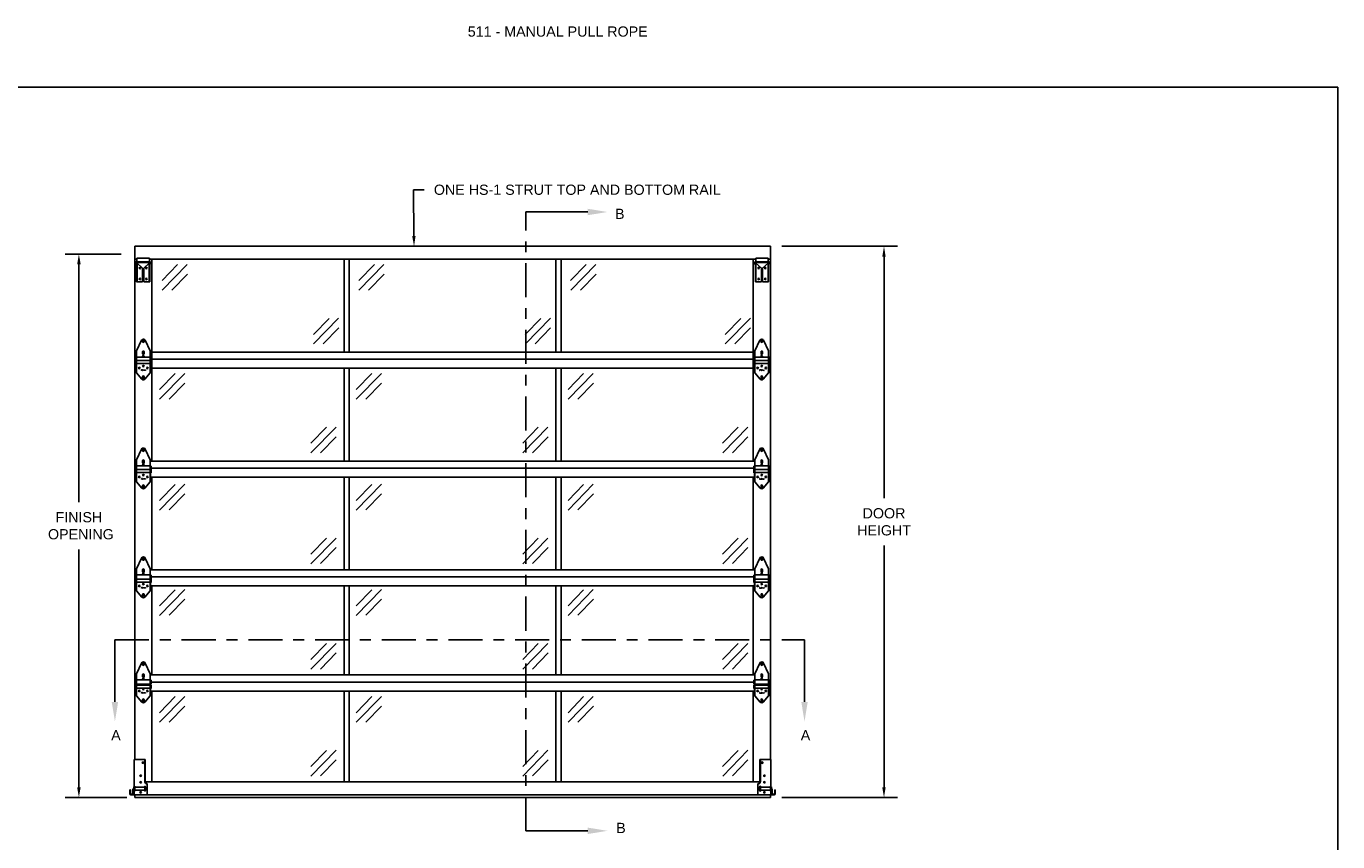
# Model space of a CAD drawing. Header units: inches. Extents: x 168.8 to 189.1, y 234.4 to 247.7.
# Tile 8 of 8: x 177 to 189.1, y 240.3 to 247.7. Entities that reach past the tile are written whole.
import ezdxf
from ezdxf import colors
from ezdxf.entities.mleader import LeaderData, LeaderLine
from ezdxf.enums import TextEntityAlignment as Align
from ezdxf.math import Vec2, Vec3

# ---------------------------------------------------------------- set-up
doc = ezdxf.new("R2010")
doc.units = ezdxf.units.IN
doc.header["$LTSCALE"] = 0.25
doc.header["$MEASUREMENT"] = 0
doc.linetypes.add('CENTER', pattern=[2, 1.25, -0.25, 0.25, -0.25])
for name, color, linetype in [('511', 7, 'Continuous'), ('ANNOTATIONS', 1, 'Continuous'), ('SECTION CUTS', 6, 'CENTER')]:
    doc.layers.add(name, color=color, linetype=linetype)
doc.styles.add('ARIAL', font='arial.ttf', dxfattribs={"height": 0.09375})
doc.styles.get("Standard").update_dxf_attribs({"font": 'romans.shx'})
doc.styles.add('STD', font='SIMPLEX.shx')
doc.dimstyles.new('STANDARD$0', dxfattribs={"dimtxt": 0.09375, "dimasz": 0.09375, "dimexe": 0.03125, "dimexo": 0.046875, "dimgap": 0.09, "dimtad": 0, "dimtih": 1, "dimtoh": 1, "dimdec": 4, "dimzin": 0, "dimdsep": 46, "dimtxsty": 'ARIAL', "dimcen": 0.09, "dimadec": 0, "dimazin": 0, "dimtfac": 1, "dimtdec": 4, "dimtofl": 0, "dimtmove": 0, "dimatfit": 1, "dimfxl": 1, "dimtolj": 1, "dimtzin": 0, "dimarcsym": 0})

# ---------------------------------------------------------------- blocks, each defined once
blk = doc.blocks.new('*D1')
at = {"layer": 'ANNOTATIONS', "color": 0, "lineweight": -2, "transparency": 16777216}
for p, q in [((183.954, 245.722), (185.017, 245.722)), ((184.892, 245.628), (184.892, 243.409)), ((184.892, 240.755), (184.892, 242.974)), ((183.955, 240.661), (185.017, 240.661))]:
    blk.add_line(p, q, dxfattribs=at)
at = {"layer": 'ANNOTATIONS', "color": 0, "transparency": 16777216}
for points in [[(184.876, 245.628), (184.907, 245.628), (184.892, 245.722)], [(184.876, 240.755), (184.907, 240.755), (184.892, 240.661)]]:
    blk.add_solid(points, dxfattribs=at)
at = {"layer": 'defpoints', "color": 0, "transparency": 16777216}
for p in [(183.847, 245.722), (183.849, 240.661), (184.892, 240.661)]:
    blk.add_point(p, dxfattribs=at)
at = {"layer": 'ANNOTATIONS', "color": 0, "transparency": 16777216, "insert": (184.892, 243.192), "char_height": 0.0938, "attachment_point": 5, "style": 'ARIAL'}
blk.add_mtext('\\A1;DOOR\\PHEIGHT', dxfattribs=at)
blk = doc.blocks.new('*D2')
at = {"layer": 'ANNOTATIONS', "color": 0, "lineweight": -2, "transparency": 16777216}
for p, q in [((177.886, 245.651), (177.374, 245.651)), ((177.499, 245.557), (177.499, 243.373)), ((177.499, 240.755), (177.499, 242.939)), ((177.939, 240.661), (177.374, 240.661))]:
    blk.add_line(p, q, dxfattribs=at)
at = {"layer": 'ANNOTATIONS', "color": 0, "transparency": 16777216}
for points in [[(177.483, 245.557), (177.515, 245.557), (177.499, 245.651)], [(177.483, 240.755), (177.515, 240.755), (177.499, 240.661)]]:
    blk.add_solid(points, dxfattribs=at)
at = {"layer": 'defpoints', "color": 0, "transparency": 16777216}
for p in [(177.992, 245.651), (177.499, 240.661), (178.045, 240.661)]:
    blk.add_point(p, dxfattribs=at)
at = {"layer": 'ANNOTATIONS', "color": 0, "transparency": 16777216, "insert": (177.499, 243.156), "char_height": 0.0938, "attachment_point": 5, "style": 'ARIAL'}
blk.add_mtext('\\A1;FINISH\\P OPENING', dxfattribs=at)

msp = doc.modelspace()

# ---------------------------------------------------------------- linework, layer by layer
at = {"layer": '511'}
for p, q in [((178.01147, 245.7221), (178.01147, 241.01079)), ((178.01147, 245.7221), (183.84874, 245.7221)), ((183.84874, 245.7221), (183.84874, 241.01079)), ((178.01147, 245.60335), (178.03095, 245.60335)), ((178.0219, 245.57395), (178.02136, 245.55869)), ((178.02729, 245.57376), (178.02676, 245.5585)), ((178.0277, 245.5683), (178.0277, 245.3971)), ((178.03095, 245.6124), (178.14645, 245.6124)), ((178.03095, 245.6124), (178.03095, 245.5781)), ((178.1456, 245.5781), (178.03179, 245.5781)), ((178.033, 245.5683), (178.033, 245.3971)), ((178.0837, 245.5221), (178.033, 245.568)), ((178.0937, 245.5221), (178.1444, 245.568)), ((178.1444, 245.5683), (178.1444, 245.3971)), ((178.14645, 245.6124), (178.14645, 245.5781)), ((178.14645, 245.60335), (183.71377, 245.60335)), ((178.1497, 245.5683), (178.1497, 245.3971)), ((178.1501, 245.57376), (178.15063, 245.5585)), ((178.15549, 245.57395), (178.15603, 245.55869)), ((178.16927, 245.60335), (178.16927, 243.75055)), ((179.9334, 245.60335), (179.9334, 244.75055)), ((179.9334, 245.60335), (179.9334, 244.75055)), ((179.98105, 245.60335), (179.98105, 244.75055)), ((181.87916, 245.60335), (181.87916, 244.75055)), ((181.87916, 245.60335), (181.87916, 244.75055)), ((181.92681, 245.60335), (181.92681, 244.75055)), ((183.69094, 243.75055), (183.69094, 245.60335)), ((183.70472, 245.57395), (183.70418, 245.55869)), ((183.71011, 245.57376), (183.70958, 245.5585)), ((183.71052, 245.5683), (183.71052, 245.3971)), ((183.82927, 245.6124), (183.71377, 245.6124)), ((183.71377, 245.6124), (183.71377, 245.5781)), ((183.71461, 245.5781), (183.82842, 245.5781)), ((183.71582, 245.5683), (183.71582, 245.3971)), ((183.76652, 245.5221), (183.71582, 245.568)), ((183.77652, 245.5221), (183.82722, 245.568)), ((183.82722, 245.5683), (183.82722, 245.3971)), ((183.82927, 245.6124), (183.82927, 245.5781)), ((183.82927, 245.60335), (183.84874, 245.60335)), ((183.83252, 245.5683), (183.83252, 245.3971)), ((183.83292, 245.57376), (183.83345, 245.5585)), ((183.83831, 245.57395), (183.83885, 245.55869)), ((178.02676, 245.5585), (178.02136, 245.55869)), ((178.0837, 245.5221), (178.0837, 245.3971)), ((178.0937, 245.5221), (178.0937, 245.3971)), ((178.15063, 245.5585), (178.15603, 245.55869)), ((178.26253, 245.40705), (178.40582, 245.55409)), ((178.26368, 245.31867), (178.4942, 245.55524)), ((178.35206, 245.31981), (178.49534, 245.46686)), ((180.06878, 245.40705), (180.21207, 245.55409)), ((180.06992, 245.31867), (180.30045, 245.55524)), ((180.15831, 245.31981), (180.30159, 245.46686)), ((182.01454, 245.40705), (182.15782, 245.55409)), ((182.01568, 245.31867), (182.2462, 245.55524)), ((182.10406, 245.31981), (182.24735, 245.46686)), ((183.70958, 245.5585), (183.70418, 245.55869)), ((183.76652, 245.5221), (183.76652, 245.3971)), ((183.77652, 245.5221), (183.77652, 245.3971)), ((183.83345, 245.5585), (183.83885, 245.55869)), ((178.0277, 245.3971), (178.0837, 245.3971)), ((178.0937, 245.3971), (178.1497, 245.3971)), ((183.76652, 245.3971), (183.71052, 245.3971)), ((183.83252, 245.3971), (183.77652, 245.3971)), ((179.65224, 244.91359), (179.79552, 245.06064)), ((179.65338, 244.82521), (179.8839, 245.06178)), ((179.74176, 244.82636), (179.88505, 244.9734)), ((181.59799, 244.91359), (181.74128, 245.06064)), ((181.59914, 244.82521), (181.82966, 245.06178)), ((181.68752, 244.82636), (181.8308, 244.9734)), ((183.43351, 244.91359), (183.5768, 245.06064)), ((183.43466, 244.82521), (183.66518, 245.06178)), ((183.52304, 244.82636), (183.66633, 244.9734)), ((178.02836, 244.76079), (178.07384, 244.85925)), ((178.08424, 244.85726), (178.08424, 244.84551)), ((178.09749, 244.84551), (178.09749, 244.85726)), ((178.15336, 244.76079), (178.10789, 244.85925)), ((183.70685, 244.76079), (183.75232, 244.85925)), ((183.76272, 244.84551), (183.76272, 244.85726)), ((183.77597, 244.85726), (183.77597, 244.84551)), ((183.83185, 244.76079), (183.78637, 244.85925)), ((178.02836, 244.55939), (178.02836, 244.76079)), ((178.08424, 244.75394), (178.08424, 244.73594)), ((178.09749, 244.73594), (178.09749, 244.75394)), ((178.15336, 244.76079), (178.15336, 244.55939)), ((178.15336, 244.75055), (183.69094, 244.75055)), ((180.01611, 244.75055), (179.89835, 244.75055)), ((181.96186, 244.75055), (181.8441, 244.75055)), ((181.96186, 244.75055), (183.70685, 244.75055)), ((183.70685, 244.76079), (183.70685, 244.55939)), ((183.76272, 244.73594), (183.76272, 244.75394)), ((183.77597, 244.75394), (183.77597, 244.73594)), ((183.83185, 244.55939), (183.83185, 244.76079)), ((178.01881, 244.64127), (178.01881, 244.70281)), ((178.01881, 244.70281), (178.02381, 244.69954)), ((178.01881, 244.67532), (178.02381, 244.67204)), ((178.01881, 244.64127), (178.02381, 244.64454)), ((178.02381, 244.55939), (178.02381, 244.71016)), ((178.02381, 244.71016), (178.02836, 244.71016)), ((178.02836, 244.70516), (178.15336, 244.70516)), ((178.02836, 244.67363), (178.15336, 244.67363)), ((178.02836, 244.64454), (178.15336, 244.64454)), ((178.15336, 244.71016), (178.15791, 244.71016)), ((178.15791, 244.71016), (178.15791, 244.55939)), ((178.16291, 244.70281), (178.15791, 244.69954)), ((178.16291, 244.67532), (178.15791, 244.67204)), ((178.16291, 244.64127), (178.15791, 244.64454)), ((178.15791, 244.60335), (183.69094, 244.60335)), ((178.16291, 244.64127), (178.16291, 244.70281)), ((178.16291, 244.68579), (183.6973, 244.68579)), ((180.01163, 244.60335), (179.90283, 244.60335)), ((179.9334, 244.60335), (179.9334, 243.75055)), ((179.9334, 244.60335), (179.9334, 243.75055)), ((179.98105, 244.60335), (179.98105, 243.75055)), ((181.95739, 244.60335), (181.84858, 244.60335)), ((181.87916, 244.60335), (181.87916, 243.75055)), ((181.87916, 244.60335), (181.87916, 243.75055)), ((181.92681, 244.60335), (181.92681, 243.75055)), ((181.95739, 244.60335), (183.7023, 244.60335)), ((183.6973, 244.70281), (183.7023, 244.69954)), ((183.6973, 244.64127), (183.6973, 244.70281)), ((183.6973, 244.67532), (183.7023, 244.67204)), ((183.6973, 244.64127), (183.7023, 244.64454)), ((183.7023, 244.71016), (183.7023, 244.55939)), ((183.70685, 244.71016), (183.7023, 244.71016)), ((183.83185, 244.70516), (183.70685, 244.70516)), ((183.83185, 244.67363), (183.70685, 244.67363)), ((183.83185, 244.64454), (183.70685, 244.64454)), ((183.8364, 244.71016), (183.83185, 244.71016)), ((183.8364, 244.55939), (183.8364, 244.71016)), ((183.8414, 244.70281), (183.8364, 244.69954)), ((183.8414, 244.67532), (183.8364, 244.67204)), ((183.8414, 244.64127), (183.8364, 244.64454)), ((183.8414, 244.64127), (183.8414, 244.70281)), ((183.8414, 244.68579), (183.84874, 244.68579)), ((178.02381, 244.55939), (178.02836, 244.55939)), ((178.02836, 244.55939), (178.07648, 244.50186)), ((178.08424, 244.52506), (178.08424, 244.51331)), ((178.09749, 244.51331), (178.09749, 244.52506)), ((178.15336, 244.55939), (178.10525, 244.50186)), ((178.15336, 244.55939), (178.15791, 244.55939)), ((178.23871, 244.40705), (178.38199, 244.55409)), ((178.23985, 244.31867), (178.47038, 244.55524)), ((180.04496, 244.40705), (180.18824, 244.55409)), ((180.0461, 244.31867), (180.27662, 244.55524)), ((181.99071, 244.40705), (182.134, 244.55409)), ((181.99186, 244.31867), (182.22238, 244.55524)), ((183.70685, 244.55939), (183.7023, 244.55939)), ((183.70685, 244.55939), (183.75496, 244.50186)), ((183.76272, 244.51331), (183.76272, 244.52506)), ((183.77597, 244.52506), (183.77597, 244.51331)), ((183.83185, 244.55939), (183.78373, 244.50186)), ((183.8364, 244.55939), (183.83185, 244.55939)), ((178.32823, 244.31981), (178.47152, 244.46686)), ((180.13448, 244.31981), (180.27777, 244.46686)), ((182.08024, 244.31981), (182.22352, 244.46686)), ((179.62841, 243.91359), (179.7717, 244.06064)), ((179.62955, 243.82521), (179.86008, 244.06178)), ((181.57417, 243.91359), (181.71745, 244.06064)), ((181.57531, 243.82521), (181.80583, 244.06178)), ((183.40969, 243.91359), (183.55298, 244.06064)), ((183.41083, 243.82521), (183.64136, 244.06178)), ((179.71794, 243.82636), (179.86122, 243.9734)), ((181.66369, 243.82636), (181.80698, 243.9734)), ((183.49921, 243.82636), (183.6425, 243.9734)), ((178.02836, 243.76079), (178.07384, 243.85925)), ((178.02836, 243.55939), (178.02836, 243.76079)), ((178.08424, 243.85726), (178.08424, 243.84551)), ((178.09749, 243.84551), (178.09749, 243.85726)), ((178.15336, 243.76079), (178.10789, 243.85925)), ((178.15336, 243.76079), (178.15336, 243.55939)), ((183.70685, 243.76079), (183.75232, 243.85925)), ((183.70685, 243.76079), (183.70685, 243.55939)), ((183.76272, 243.84551), (183.76272, 243.85726)), ((183.77597, 243.85726), (183.77597, 243.84551)), ((183.83185, 243.76079), (183.78637, 243.85925)), ((183.83185, 243.55939), (183.83185, 243.76079)), ((178.01881, 243.64127), (178.01881, 243.70281)), ((178.01881, 243.70281), (178.02381, 243.69954)), ((178.01881, 243.67532), (178.02381, 243.67204)), ((178.01881, 243.64127), (178.02381, 243.64454)), ((178.02381, 243.55939), (178.02381, 243.71016)), ((178.02381, 243.71016), (178.02836, 243.71016)), ((178.02836, 243.70516), (178.15336, 243.70516)), ((178.02836, 243.67363), (178.15336, 243.67363)), ((178.02836, 243.64454), (178.15336, 243.64454)), ((178.08424, 243.75394), (178.08424, 243.73594)), ((178.09749, 243.73594), (178.09749, 243.75394)), ((178.15336, 243.75055), (183.69094, 243.75055)), ((178.15336, 243.71016), (178.15791, 243.71016)), ((178.15791, 243.71016), (178.15791, 243.55939)), ((178.16291, 243.70281), (178.15791, 243.69954)), ((178.16291, 243.67532), (178.15791, 243.67204)), ((178.16291, 243.64127), (178.15791, 243.64454)), ((178.16291, 243.64127), (178.16291, 243.70281)), ((178.16291, 243.68579), (183.6973, 243.68579)), ((180.01611, 243.75055), (179.89835, 243.75055)), ((181.96186, 243.75055), (181.8441, 243.75055)), ((181.96186, 243.75055), (183.70685, 243.75055)), ((183.6973, 243.70281), (183.7023, 243.69954)), ((183.6973, 243.64127), (183.6973, 243.70281)), ((183.6973, 243.67532), (183.7023, 243.67204)), ((183.6973, 243.64127), (183.7023, 243.64454)), ((183.7023, 243.71016), (183.7023, 243.55939)), ((183.70685, 243.71016), (183.7023, 243.71016)), ((183.83185, 243.70516), (183.70685, 243.70516)), ((183.83185, 243.67363), (183.70685, 243.67363)), ((183.83185, 243.64454), (183.70685, 243.64454)), ((183.76272, 243.73594), (183.76272, 243.75394)), ((183.77597, 243.75394), (183.77597, 243.73594)), ((183.8364, 243.71016), (183.83185, 243.71016)), ((183.8364, 243.55939), (183.8364, 243.71016)), ((183.8414, 243.70281), (183.8364, 243.69954)), ((183.8414, 243.67532), (183.8364, 243.67204)), ((183.8414, 243.64127), (183.8364, 243.64454)), ((183.8414, 243.64127), (183.8414, 243.70281)), ((183.8414, 243.68579), (183.84874, 243.68579)), ((178.02381, 243.55939), (178.02836, 243.55939)), ((178.02836, 243.55939), (178.07648, 243.50186)), ((178.08424, 243.52506), (178.08424, 243.51331)), ((178.09749, 243.51331), (178.09749, 243.52506)), ((178.15336, 243.55939), (178.10525, 243.50186)), ((178.15336, 243.55939), (178.15791, 243.55939)), ((178.15791, 243.60335), (183.69094, 243.60335)), ((178.16927, 243.60335), (178.16927, 242.75055)), ((178.23871, 243.389), (178.38199, 243.53605)), ((178.23985, 243.30062), (178.47038, 243.53719)), ((180.01163, 243.60335), (179.90283, 243.60335)), ((179.9334, 243.60335), (179.9334, 242.75055)), ((179.98105, 243.60335), (179.98105, 242.75055)), ((180.04496, 243.389), (180.18824, 243.53605)), ((180.0461, 243.30062), (180.27662, 243.53719)), ((181.95739, 243.60335), (181.84858, 243.60335)), ((181.87916, 243.60335), (181.87916, 242.75055)), ((181.92681, 243.60335), (181.92681, 242.75055)), ((181.95739, 243.60335), (183.7023, 243.60335)), ((181.99071, 243.389), (182.134, 243.53605)), ((181.99186, 243.30062), (182.22238, 243.53719)), ((183.69094, 242.75055), (183.69094, 243.60335)), ((183.70685, 243.55939), (183.7023, 243.55939)), ((183.70685, 243.55939), (183.75496, 243.50186)), ((183.76272, 243.51331), (183.76272, 243.52506)), ((183.77597, 243.52506), (183.77597, 243.51331)), ((183.83185, 243.55939), (183.78373, 243.50186)), ((183.8364, 243.55939), (183.83185, 243.55939)), ((178.32823, 243.30177), (178.47152, 243.44881)), ((180.13448, 243.30177), (180.27777, 243.44881)), ((182.08024, 243.30177), (182.22352, 243.44881)), ((179.62841, 242.89555), (179.7717, 243.04259)), ((179.62955, 242.80717), (179.86008, 243.04374)), ((181.57417, 242.89555), (181.71745, 243.04259)), ((181.57531, 242.80717), (181.80583, 243.04374)), ((183.40969, 242.89555), (183.55298, 243.04259)), ((183.41083, 242.80717), (183.64136, 243.04374)), ((179.71794, 242.80831), (179.86122, 242.95536)), ((181.66369, 242.80831), (181.80698, 242.95536)), ((183.49921, 242.80831), (183.6425, 242.95536)), ((178.02836, 242.76079), (178.07384, 242.85925)), ((178.08424, 242.85726), (178.08424, 242.84551)), ((178.09749, 242.84551), (178.09749, 242.85726)), ((178.15336, 242.76079), (178.10789, 242.85925)), ((183.70685, 242.76079), (183.75232, 242.85925)), ((183.76272, 242.84551), (183.76272, 242.85726)), ((183.77597, 242.85726), (183.77597, 242.84551)), ((183.83185, 242.76079), (183.78637, 242.85925)), ((178.01881, 242.70281), (178.02381, 242.69954)), ((178.01881, 242.66876), (178.01881, 242.70281)), ((178.02381, 242.55939), (178.02381, 242.71016)), ((178.02381, 242.71016), (178.02836, 242.71016)), ((178.02836, 242.55939), (178.02836, 242.76079)), ((178.02836, 242.70516), (178.15336, 242.70516)), ((178.08424, 242.75394), (178.08424, 242.73594)), ((178.09749, 242.73594), (178.09749, 242.75394)), ((178.15336, 242.76079), (178.15336, 242.55939)), ((178.15336, 242.75055), (183.69094, 242.75055)), ((178.15336, 242.71016), (178.15791, 242.71016)), ((178.15791, 242.71016), (178.15791, 242.55939)), ((178.16291, 242.70281), (178.15791, 242.69954)), ((178.16291, 242.66876), (178.16291, 242.70281)), ((178.16291, 242.68579), (183.6973, 242.68579)), ((180.01611, 242.75055), (179.89835, 242.75055)), ((181.96186, 242.75055), (181.8441, 242.75055)), ((181.96186, 242.75055), (183.70685, 242.75055)), ((183.6973, 242.70281), (183.7023, 242.69954)), ((183.6973, 242.66876), (183.6973, 242.70281)), ((183.7023, 242.71016), (183.7023, 242.55939)), ((183.70685, 242.71016), (183.7023, 242.71016)), ((183.70685, 242.76079), (183.70685, 242.55939)), ((183.83185, 242.70516), (183.70685, 242.70516)), ((183.76272, 242.73594), (183.76272, 242.75394)), ((183.77597, 242.75394), (183.77597, 242.73594)), ((183.83185, 242.55939), (183.83185, 242.76079)), ((183.8364, 242.71016), (183.83185, 242.71016)), ((183.8364, 242.55939), (183.8364, 242.71016)), ((183.8414, 242.70281), (183.8364, 242.69954)), ((183.8414, 242.66876), (183.8414, 242.70281)), ((183.8414, 242.68579), (183.84874, 242.68579)), ((178.01881, 242.66876), (178.02381, 242.67204)), ((178.01881, 242.63405), (178.01881, 242.6681)), ((178.01881, 242.6681), (178.02381, 242.66482)), ((178.01881, 242.63405), (178.02381, 242.63732)), ((178.02381, 242.55939), (178.02836, 242.55939)), ((178.02836, 242.66641), (178.15336, 242.66641)), ((178.02836, 242.63732), (178.15336, 242.63732)), ((178.02836, 242.55939), (178.07648, 242.50186)), ((178.15336, 242.55939), (178.10525, 242.50186)), ((178.15336, 242.55939), (178.15791, 242.55939)), ((178.16291, 242.66876), (178.15791, 242.67204)), ((178.16291, 242.6681), (178.15791, 242.66482)), ((178.16291, 242.63405), (178.15791, 242.63732)), ((178.15791, 242.60335), (183.69094, 242.60335)), ((178.16291, 242.63405), (178.16291, 242.6681)), ((178.16927, 242.60335), (178.16927, 241.78609)), ((178.23871, 242.42164), (178.38199, 242.56868)), ((178.23985, 242.33326), (178.47038, 242.56983)), ((180.01163, 242.60335), (179.90283, 242.60335)), ((179.9334, 242.60335), (179.9334, 241.78609)), ((179.98105, 242.60335), (179.98105, 241.78609)), ((180.04496, 242.42164), (180.18824, 242.56868)), ((180.0461, 242.33326), (180.27662, 242.56983)), ((181.95739, 242.60335), (181.84858, 242.60335)), ((181.87916, 242.60335), (181.87916, 241.78609)), ((181.92681, 242.60335), (181.92681, 241.78609)), ((181.95739, 242.60335), (183.7023, 242.60335)), ((181.99071, 242.42164), (182.134, 242.56868)), ((181.99186, 242.33326), (182.22238, 242.56983)), ((183.69094, 241.78609), (183.69094, 242.60335)), ((183.6973, 242.66876), (183.7023, 242.67204)), ((183.6973, 242.63405), (183.6973, 242.6681)), ((183.6973, 242.6681), (183.7023, 242.66482)), ((183.6973, 242.63405), (183.7023, 242.63732)), ((183.70685, 242.55939), (183.7023, 242.55939)), ((183.83185, 242.66641), (183.70685, 242.66641)), ((183.83185, 242.63732), (183.70685, 242.63732)), ((183.70685, 242.55939), (183.75496, 242.50186)), ((183.83185, 242.55939), (183.78373, 242.50186)), ((183.8364, 242.55939), (183.83185, 242.55939)), ((183.8414, 242.66876), (183.8364, 242.67204)), ((183.8414, 242.6681), (183.8364, 242.66482)), ((183.8414, 242.63405), (183.8364, 242.63732)), ((183.8414, 242.63405), (183.8414, 242.6681)), ((178.08424, 242.52506), (178.08424, 242.51331)), ((178.09749, 242.51331), (178.09749, 242.52506)), ((178.32823, 242.3344), (178.47152, 242.48145)), ((180.13448, 242.3344), (180.27777, 242.48145)), ((182.08024, 242.3344), (182.22352, 242.48145)), ((183.76272, 242.51331), (183.76272, 242.52506)), ((183.77597, 242.52506), (183.77597, 242.51331)), ((179.62841, 241.92819), (179.7717, 242.07523)), ((179.62955, 241.8398), (179.86008, 242.07637)), ((181.57417, 241.92819), (181.71745, 242.07523)), ((181.57531, 241.8398), (181.80583, 242.07637)), ((183.40969, 241.92819), (183.55298, 242.07523)), ((183.41083, 241.8398), (183.64136, 242.07637)), ((179.71794, 241.84095), (179.86122, 241.98799)), ((181.66369, 241.84095), (181.80698, 241.98799)), ((183.49921, 241.84095), (183.6425, 241.98799)), ((178.02836, 241.79632), (178.07384, 241.89478)), ((178.08424, 241.89279), (178.08424, 241.88104)), ((178.09749, 241.88104), (178.09749, 241.89279)), ((178.15336, 241.79632), (178.10789, 241.89478)), ((183.70685, 241.79632), (183.75232, 241.89478)), ((183.76272, 241.88104), (183.76272, 241.89279)), ((183.77597, 241.89279), (183.77597, 241.88104)), ((183.83185, 241.79632), (183.78637, 241.89478)), ((178.01881, 241.70429), (178.01881, 241.73834)), ((178.01881, 241.73834), (178.02381, 241.73507)), ((178.02381, 241.59492), (178.02381, 241.74569)), ((178.02381, 241.74569), (178.02836, 241.74569)), ((178.02836, 241.59492), (178.02836, 241.79632)), ((178.02836, 241.74069), (178.15336, 241.74069)), ((178.08424, 241.78947), (178.08424, 241.77147)), ((178.09749, 241.77147), (178.09749, 241.78947)), ((178.15336, 241.79632), (178.15336, 241.59492)), ((178.15336, 241.78609), (183.69094, 241.78609)), ((178.15336, 241.74569), (178.15791, 241.74569)), ((178.15791, 241.74569), (178.15791, 241.59492)), ((178.16291, 241.73834), (178.15791, 241.73507)), ((178.16291, 241.70429), (178.16291, 241.73834)), ((178.16291, 241.72132), (183.6973, 241.72132)), ((180.01611, 241.78609), (179.89835, 241.78609)), ((181.96186, 241.78609), (181.8441, 241.78609)), ((181.96186, 241.78609), (183.70685, 241.78609)), ((183.6973, 241.70429), (183.6973, 241.73834)), ((183.6973, 241.73834), (183.7023, 241.73507)), ((183.70685, 241.74569), (183.7023, 241.74569)), ((183.7023, 241.74569), (183.7023, 241.59492)), ((183.70685, 241.79632), (183.70685, 241.59492)), ((183.83185, 241.74069), (183.70685, 241.74069)), ((183.76272, 241.77147), (183.76272, 241.78947)), ((183.77597, 241.78947), (183.77597, 241.77147)), ((183.83185, 241.59492), (183.83185, 241.79632)), ((183.8364, 241.74569), (183.83185, 241.74569)), ((183.8364, 241.59492), (183.8364, 241.74569)), ((183.8414, 241.73834), (183.8364, 241.73507)), ((183.8414, 241.70429), (183.8414, 241.73834)), ((183.8414, 241.72132), (183.84874, 241.72132)), ((178.01881, 241.70429), (178.02381, 241.70757)), ((178.01881, 241.66242), (178.01881, 241.69647)), ((178.01881, 241.69647), (178.02381, 241.69319)), ((178.01881, 241.66242), (178.02381, 241.66569)), ((178.02381, 241.59492), (178.02836, 241.59492)), ((178.02836, 241.70195), (178.15336, 241.70195)), ((178.02836, 241.69319), (178.15336, 241.69319)), ((178.02836, 241.66569), (178.15336, 241.66569)), ((178.02836, 241.59492), (178.07648, 241.53739)), ((178.15336, 241.59492), (178.10525, 241.53739)), ((178.15336, 241.59492), (178.15791, 241.59492)), ((178.16291, 241.70429), (178.15791, 241.70757)), ((178.16291, 241.69647), (178.15791, 241.69319)), ((178.16291, 241.66242), (178.15791, 241.66569)), ((178.15791, 241.63889), (183.69094, 241.63889)), ((178.16291, 241.66242), (178.16291, 241.69647)), ((178.16927, 241.63889), (178.16927, 240.80454)), ((180.01163, 241.63889), (179.90283, 241.63889)), ((179.9334, 241.63889), (179.9334, 240.80454)), ((179.98105, 241.63889), (179.98105, 240.80454)), ((181.95739, 241.63889), (181.84858, 241.63889)), ((181.87916, 241.63889), (181.87916, 240.80454)), ((181.92681, 241.63889), (181.92681, 240.80454)), ((181.95739, 241.63889), (183.7023, 241.63889)), ((183.69094, 240.80454), (183.69094, 241.63889)), ((183.6973, 241.70429), (183.7023, 241.70757)), ((183.6973, 241.69647), (183.7023, 241.69319)), ((183.6973, 241.66242), (183.6973, 241.69647)), ((183.6973, 241.66242), (183.7023, 241.66569)), ((183.70685, 241.59492), (183.7023, 241.59492)), ((183.83185, 241.70195), (183.70685, 241.70195)), ((183.83185, 241.69319), (183.70685, 241.69319)), ((183.83185, 241.66569), (183.70685, 241.66569)), ((183.70685, 241.59492), (183.75496, 241.53739)), ((183.83185, 241.59492), (183.78373, 241.53739)), ((183.8364, 241.59492), (183.83185, 241.59492)), ((183.8414, 241.70429), (183.8364, 241.70757)), ((183.8414, 241.69647), (183.8364, 241.69319)), ((183.8414, 241.66242), (183.8364, 241.66569)), ((183.8414, 241.66242), (183.8414, 241.69647)), ((178.08424, 241.56059), (178.08424, 241.54884)), ((178.09749, 241.54884), (178.09749, 241.56059)), ((178.23871, 241.44009), (178.38199, 241.58713)), ((178.23985, 241.35171), (178.47038, 241.58828)), ((178.32823, 241.35285), (178.47152, 241.4999)), ((180.04496, 241.44009), (180.18824, 241.58713)), ((180.0461, 241.35171), (180.27662, 241.58828)), ((180.13448, 241.35285), (180.27777, 241.4999)), ((181.99071, 241.44009), (182.134, 241.58713)), ((181.99186, 241.35171), (182.22238, 241.58828)), ((182.08024, 241.35285), (182.22352, 241.4999)), ((183.76272, 241.54884), (183.76272, 241.56059)), ((183.77597, 241.56059), (183.77597, 241.54884)), ((178.00647, 240.68579), (178.00647, 241.01079)), ((178.00647, 241.01079), (178.10797, 241.01079)), ((178.10297, 240.81079), (178.10297, 241.01079)), ((178.10797, 240.81079), (178.10797, 241.01079)), ((179.62841, 240.94663), (179.7717, 241.09368)), ((179.62955, 240.85825), (179.86008, 241.09482)), ((179.71794, 240.8594), (179.86122, 241.00644)), ((181.57417, 240.94663), (181.71745, 241.09368)), ((181.57531, 240.85825), (181.80583, 241.09482)), ((181.66369, 240.8594), (181.80698, 241.00644)), ((183.40969, 240.94663), (183.55298, 241.09368)), ((183.41083, 240.85825), (183.64136, 241.09482)), ((183.49921, 240.8594), (183.6425, 241.00644)), ((183.75224, 240.81079), (183.75224, 241.01079)), ((183.85374, 241.01079), (183.75224, 241.01079)), ((183.75724, 240.81079), (183.75724, 241.01079)), ((183.85374, 240.68579), (183.85374, 241.01079)), ((178.00197, 240.72567), (178.00197, 240.75777)), ((178.00197, 240.75777), (178.00647, 240.7556)), ((178.00647, 240.76516), (178.01147, 240.76516)), ((178.01147, 240.71829), (178.01147, 240.76516)), ((178.10335, 240.7556), (178.01147, 240.7556)), ((178.10335, 240.76516), (178.10335, 240.71829)), ((178.10335, 240.76516), (178.10835, 240.76516)), ((178.10835, 240.71829), (178.10835, 240.76516)), ((178.11285, 240.75777), (178.10835, 240.7556)), ((178.10877, 240.80454), (183.75144, 240.80454)), ((178.11285, 240.72567), (178.11285, 240.75777)), ((178.12647, 240.68579), (178.12647, 240.78665)), ((183.73374, 240.68579), (183.73374, 240.78665)), ((183.74736, 240.72567), (183.74736, 240.75777)), ((183.74736, 240.75777), (183.75186, 240.7556)), ((183.75186, 240.71829), (183.75186, 240.76516)), ((183.75686, 240.76516), (183.75186, 240.76516)), ((183.75686, 240.76516), (183.75686, 240.71829)), ((183.75686, 240.7556), (183.84874, 240.7556)), ((183.84874, 240.71829), (183.84874, 240.76516)), ((183.85374, 240.76516), (183.84874, 240.76516)), ((183.85824, 240.75777), (183.85374, 240.7556)), ((183.85824, 240.72567), (183.85824, 240.75777)), ((177.96647, 240.69579), (177.96647, 240.73266)), ((177.96647, 240.73266), (177.97147, 240.73266)), ((177.97147, 240.69579), (177.97147, 240.73266)), ((177.97647, 240.69079), (178.00647, 240.69079)), ((177.97647, 240.68579), (178.12647, 240.68579)), ((177.99522, 240.69079), (177.99522, 240.73454)), ((178.00197, 240.72567), (178.00647, 240.72785)), ((178.00647, 240.71829), (178.01147, 240.71829)), ((178.10335, 240.72785), (178.01147, 240.72785)), ((178.01147, 240.68579), (178.01147, 240.66138)), ((178.01147, 240.66138), (183.84874, 240.66138)), ((178.10335, 240.71829), (178.10835, 240.71829)), ((178.11285, 240.72567), (178.10835, 240.72785)), ((178.12647, 240.68579), (183.84874, 240.68579)), ((183.88374, 240.68579), (183.73374, 240.68579)), ((183.74736, 240.72567), (183.75186, 240.72785)), ((183.75686, 240.71829), (183.75186, 240.71829)), ((183.75686, 240.72785), (183.84874, 240.72785)), ((183.85374, 240.71829), (183.84874, 240.71829)), ((183.84874, 240.68579), (183.84874, 240.66138)), ((183.84874, 240.68579), (183.84874, 240.66138)), ((183.85824, 240.72567), (183.85374, 240.72785)), ((183.88374, 240.69079), (183.85374, 240.69079)), ((183.86499, 240.69079), (183.86499, 240.73454)), ((183.88874, 240.69579), (183.88874, 240.73266)), ((183.89374, 240.73266), (183.88874, 240.73266)), ((183.89374, 240.69579), (183.89374, 240.73266))]:
    msp.add_line(p, q, dxfattribs=at)
at = {"layer": '511', "linetype": 'Continuous'}
for p, q in [((178.1399, 245.5728), (178.0375, 245.5728)), ((183.72032, 245.5728), (183.82272, 245.5728))]:
    msp.add_line(p, q, dxfattribs=at)
at = {"layer": '511'}
for centre, radius in [((178.0587, 245.5221), 0.00665), ((178.1187, 245.5221), 0.00665), ((183.74152, 245.5221), 0.00665), ((183.80152, 245.5221), 0.00665), ((178.0587, 245.4221), 0.00665), ((178.1187, 245.4221), 0.00665), ((183.74152, 245.4221), 0.00665), ((183.80152, 245.4221), 0.00665), ((178.05336, 244.60448), 0.00663), ((178.09086, 244.71624), 0.00663), ((178.09086, 244.62166), 0.00663), ((178.12836, 244.60448), 0.00663), ((183.73185, 244.60448), 0.00663), ((183.76935, 244.71624), 0.00663), ((183.76935, 244.62166), 0.00663), ((183.80685, 244.60448), 0.00663), ((178.09086, 243.71624), 0.00663), ((183.76935, 243.71624), 0.00663), ((178.05336, 243.60448), 0.00663), ((178.09086, 243.62166), 0.00663), ((178.12836, 243.60448), 0.00663), ((183.73185, 243.60448), 0.00663), ((183.76935, 243.62166), 0.00663), ((183.80685, 243.60448), 0.00663), ((178.09086, 242.71624), 0.00663), ((183.76935, 242.71624), 0.00663), ((178.05336, 242.60448), 0.00663), ((178.09086, 242.62166), 0.00663), ((178.12836, 242.60448), 0.00663), ((183.73185, 242.60448), 0.00663), ((183.76935, 242.62166), 0.00663), ((183.80685, 242.60448), 0.00663), ((178.09086, 241.75177), 0.00663), ((183.76935, 241.75177), 0.00663), ((178.05336, 241.64001), 0.00663), ((178.09086, 241.65719), 0.00663), ((178.12836, 241.64001), 0.00663), ((183.73185, 241.64001), 0.00663), ((183.76935, 241.65719), 0.00663), ((183.80685, 241.64001), 0.00663), ((178.08685, 240.98106), 0.00663), ((183.77336, 240.98106), 0.00663), ((178.06647, 240.86091), 0.00663), ((178.06647, 240.80141), 0.00663), ((183.79374, 240.86091), 0.00663), ((183.79374, 240.80141), 0.00663), ((178.06647, 240.70816), 0.00663), ((183.79374, 240.70816), 0.00663)]:
    msp.add_circle(centre, radius, dxfattribs=at)
for centre, radius, start, end in [((178.03179, 245.5736), 0.0099, 94.899837, 178), ((178.03179, 245.5736), 0.0045, 90, 178), ((178.0375, 245.5683), 0.0098, 90, 180), ((178.0375, 245.5683), 0.0045, 90, 180), ((178.1399, 245.5683), 0.0098, 0, 90), ((178.1399, 245.5683), 0.0045, 0, 90), ((178.1456, 245.5736), 0.0045, 2, 90), ((178.1456, 245.5736), 0.0099, 2, 85.100163), ((183.71461, 245.5736), 0.0099, 94.899837, 178), ((183.71461, 245.5736), 0.0045, 90, 178), ((183.72032, 245.5683), 0.0098, 90, 180), ((183.72032, 245.5683), 0.0045, 90, 180), ((183.82272, 245.5683), 0.0098, 0, 90), ((183.82272, 245.5683), 0.0045, 0, 90), ((183.82842, 245.5736), 0.0045, 2, 90), ((183.82842, 245.5736), 0.0099, 2, 85.100163), ((178.09086, 244.85139), 0.01875, 24.791407, 155.208593), ((178.09086, 244.85726), 0.00663, 0, 180), ((178.09086, 244.84551), 0.00663, 180, 0), ((183.76935, 244.85139), 0.01875, 24.791407, 155.208593), ((183.76935, 244.85726), 0.00663, 0, 180), ((183.76935, 244.84551), 0.00663, 180, 0), ((178.09086, 244.75394), 0.00663, 0, 180), ((178.09086, 244.73594), 0.00663, 180, 0), ((183.76935, 244.75394), 0.00663, 0, 180), ((183.76935, 244.73594), 0.00663, 180, 0), ((178.09086, 244.51389), 0.01875, 219.909063, 320.090937), ((178.09086, 244.52506), 0.00663, 0, 180), ((178.09086, 244.51331), 0.00663, 180, 0), ((183.76935, 244.51389), 0.01875, 219.909063, 320.090937), ((183.76935, 244.52506), 0.00663, 0, 180), ((183.76935, 244.51331), 0.00663, 180, 0), ((178.09086, 243.85139), 0.01875, 24.791407, 155.208593), ((178.09086, 243.85726), 0.00663, 0, 180), ((178.09086, 243.84551), 0.00663, 180, 0), ((178.09086, 243.75394), 0.00663, 0, 180), ((183.76935, 243.85139), 0.01875, 24.791407, 155.208593), ((183.76935, 243.85726), 0.00663, 0, 180), ((183.76935, 243.84551), 0.00663, 180, 0), ((183.76935, 243.75394), 0.00663, 0, 180), ((178.09086, 243.73594), 0.00663, 180, 0), ((183.76935, 243.73594), 0.00663, 180, 0), ((178.09086, 243.52506), 0.00663, 0, 180), ((183.76935, 243.52506), 0.00663, 0, 180), ((178.09086, 243.51389), 0.01875, 219.909063, 320.090937), ((178.09086, 243.51331), 0.00663, 180, 0), ((183.76935, 243.51389), 0.01875, 219.909063, 320.090937), ((183.76935, 243.51331), 0.00663, 180, 0), ((178.09086, 242.85139), 0.01875, 24.791407, 155.208593), ((178.09086, 242.85726), 0.00663, 0, 180), ((178.09086, 242.84551), 0.00663, 180, 0), ((183.76935, 242.85139), 0.01875, 24.791407, 155.208593), ((183.76935, 242.85726), 0.00663, 0, 180), ((183.76935, 242.84551), 0.00663, 180, 0), ((178.09086, 242.75394), 0.00663, 0, 180), ((178.09086, 242.73594), 0.00663, 180, 0), ((183.76935, 242.75394), 0.00663, 0, 180), ((183.76935, 242.73594), 0.00663, 180, 0), ((178.09086, 242.51389), 0.01875, 219.909063, 320.090937), ((178.09086, 242.52506), 0.00663, 0, 180), ((178.09086, 242.51331), 0.00663, 180, 0), ((183.76935, 242.51389), 0.01875, 219.909063, 320.090937), ((183.76935, 242.52506), 0.00663, 0, 180), ((183.76935, 242.51331), 0.00663, 180, 0), ((178.09086, 241.88692), 0.01875, 24.791407, 155.208593), ((178.09086, 241.89279), 0.00663, 0, 180), ((178.09086, 241.88104), 0.00663, 180, 0), ((183.76935, 241.88692), 0.01875, 24.791407, 155.208593), ((183.76935, 241.89279), 0.00663, 0, 180), ((183.76935, 241.88104), 0.00663, 180, 0), ((178.09086, 241.78947), 0.00663, 0, 180), ((178.09086, 241.77147), 0.00663, 180, 0), ((183.76935, 241.78947), 0.00663, 0, 180), ((183.76935, 241.77147), 0.00663, 180, 0), ((178.09086, 241.54942), 0.01875, 219.909063, 320.090937), ((178.09086, 241.56059), 0.00663, 0, 180), ((178.09086, 241.54884), 0.00663, 180, 0), ((183.76935, 241.54942), 0.01875, 219.909063, 320.090937), ((183.76935, 241.56059), 0.00663, 0, 180), ((183.76935, 241.54884), 0.00663, 180, 0), ((178.13297, 240.81079), 0.03, 180, 257.486675), ((178.13297, 240.81079), 0.025, 180, 254.929938), ((183.72724, 240.81079), 0.03, 282.513325, 0), ((183.72724, 240.81079), 0.025, 285.070062, 0), ((177.97647, 240.69579), 0.01, 180, 270), ((177.97647, 240.69579), 0.005, 180, 270), ((178.00772, 240.73454), 0.0125, 117.387108, 180), ((183.85249, 240.73454), 0.0125, 0, 62.612892), ((183.88374, 240.69579), 0.01, 270, 0), ((183.88374, 240.69579), 0.005, 270, 0)]:
    msp.add_arc(centre, radius, start, end, dxfattribs=at)
at = {"layer": 'defpoints'}
msp.add_lwpolyline([(189.05875, 234.44685), (168.77187, 234.44685), (168.77187, 247.18196), (189.05875, 247.18196)], close=True, dxfattribs=at)
at = {"layer": 'SECTION CUTS'}
for p, q in [((181.60207, 240.3552), (181.60207, 246.03707)), ((177.82982, 242.10887), (184.16205, 242.10887))]:
    msp.add_line(p, q, dxfattribs=at)

# ---------------------------------------------------------------- texts
at = {"layer": '511', "style": 'STD', "text_generation_flag": 2}
for p in [(178.09086, 244.58273), (178.09086, 243.58273), (178.09086, 242.58273), (178.09086, 241.61826)]:
    msp.add_text('600643-2', height=0.00625, dxfattribs=at).set_placement(p, align=Align.CENTER)
at = {"layer": '511', "style": 'STD'}
for p in [(183.76935, 244.58273), (183.76935, 243.58273), (183.76935, 242.58273), (183.76935, 241.61826)]:
    msp.add_text('600643-2', height=0.00625, dxfattribs=at).set_placement(p, align=Align.CENTER)
at = {"layer": 'ANNOTATIONS', "insert": (181.06988, 247.74099), "char_height": 0.09375, "width": 6.6097632, "attachment_point": 1, "line_spacing_factor": 0.86134, "style": 'ARIAL'}
msp.add_mtext('511 - MANUAL PULL ROPE', dxfattribs=at)
at = {"layer": 'SECTION CUTS', "style": 'ARIAL'}
for s, p in [('B', (182.42215, 245.97328)), ('A', (177.79535, 241.18644)), ('A', (184.12757, 241.18644)), ('B', (182.43283, 240.33507))]:
    msp.add_text(s, height=0.09375, dxfattribs=at).set_placement(p)

# ---------------------------------------------------------------- dimensions: what is measured, and where the dimension line sits
at = {"layer": 'ANNOTATIONS'}
for base, p1, p2, text, picture, middle in [((184.89184, 240.66138), (183.84735, 245.7221), (183.84874, 240.66138), 'DOOR\\PHEIGHT', '*D1', (184.89184, 243.19174)), ((177.49902, 240.66138), (177.99212, 245.65054), (178.04511, 240.66138), 'FINISH\\P OPENING', '*D2', (177.49902, 243.15596))]:
    dim = msp.add_linear_dim(base=base, p1=p1, p2=p2, angle=90, text=text, dimstyle='STANDARD$0', override={"dimexe": 0.125, "dimexo": 0.10625, "dimcen": 0.153, "dimtmove": 1}, dxfattribs=at)
    dim.commit()
    dim.dimension.update_dxf_attribs({"geometry": picture, "text_midpoint": middle})

# ---------------------------------------------------------------- leaders
ml = msp.add_multileader_mtext('Standard', dxfattribs=at)
ml.set_content('ONE HS-1 STRUT TOP AND BOTTOM RAIL', color=256, style='ARIAL')
ml.set_leader_properties()
ml.build(insert=Vec2(0, 0))
ml.multileader.update_dxf_attribs({"dogleg_length": 0.36, "arrow_head_size": 0.09375})
ctx = ml.context
ctx.base_point, ctx.char_height, ctx.arrow_head_size, ctx.landing_gap_size, ctx.plane_origin = Vec3(180.66852, 246.24073), 0.09375, 0.09375, 0.09, Vec3(178.88544, 245.72893)
notes = []
notes.append((ctx, [(0, (1, 1, 0), (180.57056, 246.24073), (1, 0), 0.09796, [(0, [(180.57624, 245.7221)], 0, [])])]))
ctx.mtext.insert, ctx.mtext.width, ctx.mtext.flow_direction = Vec3(180.75852, 246.2884), 3.6027436, 5
at = {"layer": 'SECTION CUTS'}
ml = msp.add_multileader_mtext('Standard', dxfattribs=at)
ml.set_content('', color=256)
ml.set_leader_properties()
ml.build(insert=Vec2(0, 0))
ml.multileader.update_dxf_attribs({"dogleg_length": 0, "arrow_head_size": 0.18})
ctx = ml.context
ctx.base_point, ctx.char_height, ctx.arrow_head_size, ctx.landing_gap_size, ctx.plane_origin, ctx.plane_x_axis, ctx.plane_y_axis = Vec3(181.60207, 246.03707), 0.18, 0.18, 0, Vec3(182.35159, 246.03707), Vec3(0, 1), Vec3(-1, 0)
notes.append((ctx, [(0, (1, 1, 0), (181.60207, 246.03707), (1, 0), 0, [(0, [(182.35159, 246.03707)], 0, [])])]))
ctx.mtext.insert, ctx.mtext.text_direction, ctx.mtext.rotation, ctx.mtext.flow_direction = Vec3(181.51207, 246.03707), Vec3(0, 1), 1.57079633, 5
ml = msp.add_multileader_mtext('Standard', dxfattribs=at)
ml.set_content('', color=256)
ml.set_leader_properties()
ml.build(insert=Vec2(0, 0))
ml.multileader.update_dxf_attribs({"dogleg_length": 0, "arrow_head_size": 0.18})
ctx = ml.context
ctx.base_point, ctx.char_height, ctx.arrow_head_size, ctx.landing_gap_size, ctx.plane_origin = Vec3(177.82982, 242.10887), 0.18, 0.18, 0, Vec3(177.82982, 241.35935)
notes.append((ctx, [(0, (1, 1, 0), (177.82982, 242.10887), (1, 0), 0, [(0, [(177.82982, 241.35935)], 0, [])])]))
ctx.mtext.insert, ctx.mtext.flow_direction = Vec3(177.82982, 242.19887), 5
ml = msp.add_multileader_mtext('Standard', dxfattribs=at)
ml.set_content('', color=256)
ml.set_leader_properties()
ml.build(insert=Vec2(0, 0))
ml.multileader.update_dxf_attribs({"dogleg_length": 0, "arrow_head_size": 0.18})
ctx = ml.context
ctx.base_point, ctx.char_height, ctx.arrow_head_size, ctx.landing_gap_size, ctx.plane_origin = Vec3(184.16205, 242.10887), 0.18, 0.18, 0, Vec3(184.16205, 241.35935)
notes.append((ctx, [(0, (1, 1, 0), (184.16205, 242.10887), (1, 0), 0, [(0, [(184.16205, 241.35935)], 0, [])])]))
ctx.mtext.insert, ctx.mtext.flow_direction = Vec3(184.16205, 242.19887), 5
ml = msp.add_multileader_mtext('Standard', dxfattribs=at)
ml.set_content('', color=256)
ml.set_leader_properties()
ml.build(insert=Vec2(0, 0))
ml.multileader.update_dxf_attribs({"dogleg_length": 0, "arrow_head_size": 0.18})
ctx = ml.context
ctx.base_point, ctx.char_height, ctx.arrow_head_size, ctx.landing_gap_size, ctx.plane_origin, ctx.plane_x_axis, ctx.plane_y_axis = Vec3(181.60207, 240.3552), 0.18, 0.18, 0, Vec3(182.35159, 240.3552), Vec3(0, 1), Vec3(-1, 0)
notes.append((ctx, [(0, (1, 1, 0), (181.60207, 240.3552), (1, 0), 0, [(0, [(182.35159, 240.3552)], 0, [])])]))
ctx.mtext.insert, ctx.mtext.text_direction, ctx.mtext.rotation, ctx.mtext.flow_direction = Vec3(181.51207, 240.3552), Vec3(0, 1), 1.57079633, 5
for ctx, leaders in notes:
    for number, flags, end, landing, length, lines in leaders:
        leader = LeaderData()
        leader.index, (leader.has_last_leader_line, leader.has_dogleg_vector, leader.attachment_direction) = number, flags
        leader.last_leader_point, leader.dogleg_vector, leader.dogleg_length = Vec3(end), Vec3(landing), length
        for number, points, colour, breaks in lines:
            line = LeaderLine()
            line.index, line.vertices, line.color, line.breaks = number, Vec3.list(points), colors.encode_raw_color(colour), breaks
            leader.lines.append(line)
        ctx.leaders.append(leader)

doc.saveas('drawing.dxf')
